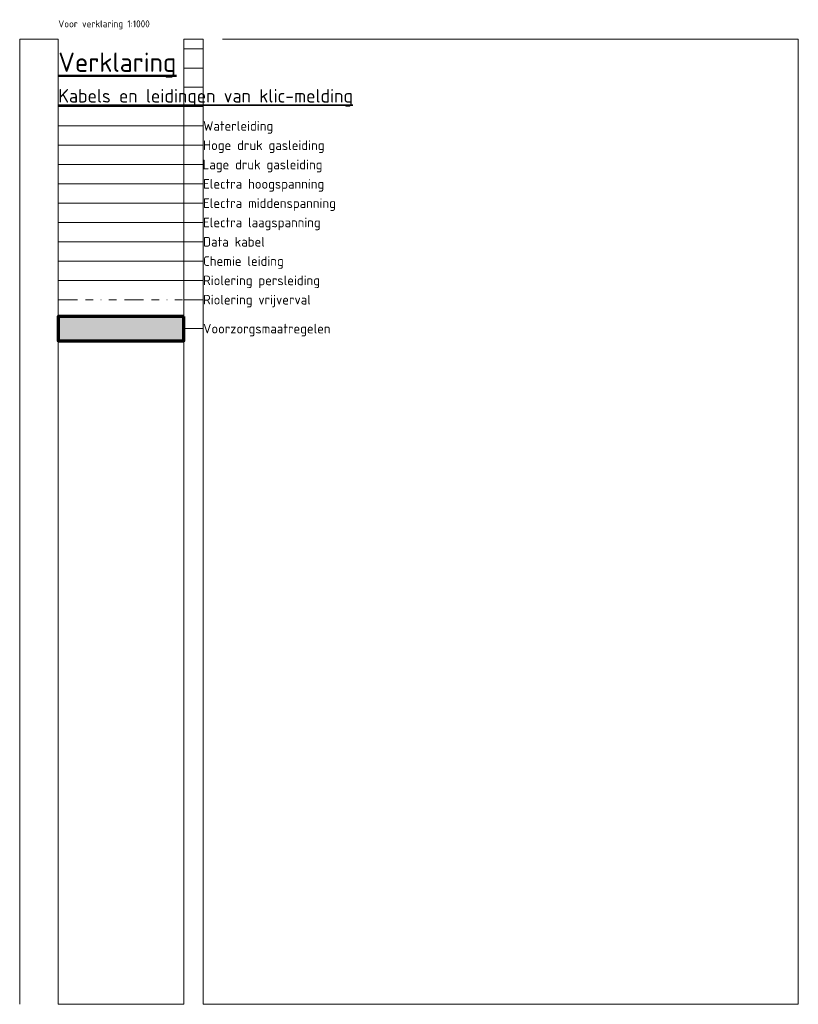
# Model space of a CAD drawing. Header units: metres. Extents: x 90551 to 91648, y 464474 to 467021.
# Tile 256 of 256: x 91447 to 91648, y 466766 to 467021. Entities that reach past the tile are written whole.
import ezdxf
from ezdxf.enums import TextEntityAlignment as Align
from ezdxf.lldxf.tags import DXFTag

# ---------------------------------------------------------------- set-up
doc = ezdxf.new("R2010")
doc.units = ezdxf.units.M
doc.linetypes.add('RI-OVERIG', pattern=[17, 5, -2, 2, -2, 0, -2, 2, -2])
for name, color, linetype, lineweight in [('B-OI-KL-CHEMIE_0.3 BAR_LIANDER NV PAC 2AI68G2-G', 40, 'KL-CHEMIE-SO', 18), ('B-OI-KL-DATA_-G', 90, 'KL-DATA-SO', 18), ('B-OI-KL-DRUK-G', 210, 'RI-PERS', 18), ('B-OI-KL-ET_HS-G', 10, 'KL-HS-SO', 18), ('B-OI-KL-ET_LS-G', 190, 'KL-LS-SO', 18), ('B-OI-KL-ET_MS-G', 130, 'KL-MS-SO', 18), ('B-OI-KL-GAS_HD-G', 30, 'KL-GAS_HD-SO', 18), ('B-OI-KL-GAS_LD-G', 50, 'KL-GAS_LD-SO', 18), ('B-OI-KL-VRIJVERVAL-G', 210, 'RI-OVERIG', 18), ('B-OI-KL-WATER-G', 170, 'KL-WATER-SO', 18), ('X-XX-AL-LEGENDA-T25', 7, 'Continuous', 25), ('X-XX-AL-LEGENDA-T35', 7, 'Continuous', 35), ('X-XX-AL-LEGENDA-T50', 7, 'Continuous', 50)]:
    doc.layers.add(name, color=color, linetype=linetype, lineweight=lineweight)
doc.layers.add('B-OI-OG-INFO_EIS VOORZORGSMAATREGEL-G', color=7, linetype='Continuous', lineweight=70, true_color=0xfa194b, transparency=0.8)
doc.layers.add('B-OI-OG-INFO_EIS VOORZORGSMAATREGEL-V', color=7, linetype='Continuous', lineweight=18, true_color=0xfa194b, transparency=0.8)
doc.layers.add('X-XX-AL-HULPLIJN-G', color=171, linetype='Continuous', lineweight=18, plot=False)
doc.styles.add('NLCS-ISO-M1000-T18', font='NLCS-ISO.TTF', dxfattribs={"height": 1.8})
doc.styles.add('NLCS-ISO-M1000-T25', font='NLCS-ISO.TTF', dxfattribs={"height": 2.5})
doc.styles.add('NLCS-ISO-M1000-T35', font='NLCS-ISO.TTF', dxfattribs={"height": 3.5})
doc.styles.add('NLCS-ISO-M1000-T50', font='NLCS-ISO.TTF', dxfattribs={"height": 5})
doc.linetypes.add('KL-CHEMIE-SO', pattern='A,7,-0.5,[105,NLCS.SHX,S=0.5,R=0,X=0.75,Y=0],-2', length=9.5)
tags = doc.linetypes.add('KL-DATA-SO', pattern='A,4,-1,[101,NLCS.SHX,S=0.5,R=0,X=0,Y=0],-1,4,-1,["D",Standard,S=1,R=0,X=-0.25,Y=-0.5],-1.5', length=12.5).pattern_tags.tags
tags[18] = DXFTag(74, 10)
tags = doc.linetypes.add('KL-GAS_HD-SO', pattern='A,4,-1,[69,NLCS.SHX,S=0.5,R=0,X=0,Y=0],-1,4,-1,["H",Standard,S=1,R=0,X=0,Y=-0.5],-2', length=13).pattern_tags.tags
tags[18] = DXFTag(74, 10)
tags = doc.linetypes.add('KL-GAS_LD-SO', pattern='A,4,-1,[69,NLCS.SHX,S=0.5,R=0,X=0,Y=0],-1,4,-1,["L",Standard,S=1,R=0,X=0.25,Y=-0.5],-2', length=13).pattern_tags.tags
tags[18] = DXFTag(74, 10)
tags = doc.linetypes.add('KL-HS-SO', pattern='A,4,-1,[103,NLCS.SHX,S=0.75,R=0,X=0,Y=0],-1,4,-1,["H",Standard,S=1,R=0,X=0,Y=-0.5],-2', length=13).pattern_tags.tags
tags[18] = DXFTag(74, 10)
tags = doc.linetypes.add('KL-LS-SO', pattern='A,4,-1,[103,NLCS.SHX,S=0.75,R=0,X=0,Y=0],-1,4,-1,["L",Standard,S=1,R=0,X=0,Y=-0.5],-2', length=13).pattern_tags.tags
tags[18] = DXFTag(74, 10)
tags = doc.linetypes.add('KL-MS-SO', pattern='A,4,-1,[103,NLCS.SHX,S=0.75,R=0,X=0,Y=0],-1,4,-1,["M",Standard,S=1,R=0,X=0,Y=-0.5],-2', length=13).pattern_tags.tags
tags[18] = DXFTag(74, 10)
doc.linetypes.add('KL-WATER-SO', pattern='A,7,-0.5,[168,NLCS.SHX,S=0.75,R=0,X=0.75,Y=0],-2', length=9.5)
tags = doc.linetypes.add('RI-PERS', pattern='A,7,-2,["P",Standard,S=1.8,R=0,X=-0.5,Y=-0.9],-2,7,-2,[102,NLCS.SHX,S=1,R=180,X=0,Y=0],-2', length=22).pattern_tags.tags
tags[6] = DXFTag(74, 10)

msp = doc.modelspace()

# ---------------------------------------------------------------- hatches: boundary and pattern name
at = {"layer": 'B-OI-OG-INFO_EIS VOORZORGSMAATREGEL-V'}
msp.add_hatch(color=256, dxfattribs=at).paths.add_polyline_path([(91489.087, 466937.653), (91489.087, 466943.903), (91456.587, 466943.903), (91456.587, 466937.653)])

# ---------------------------------------------------------------- linework, layer by layer
at = {"layer": 'B-OI-KL-CHEMIE_0.3 BAR_LIANDER NV PAC 2AI68G2-G', "flags": 128}
msp.add_lwpolyline([(91456.587, 466958.278), (91489.087, 466958.278)], dxfattribs=at)
at = {"layer": 'B-OI-KL-DATA_-G', "flags": 128}
msp.add_lwpolyline([(91456.591, 466963.278), (91489.091, 466963.278)], dxfattribs=at)
at = {"layer": 'B-OI-KL-DRUK-G', "flags": 128}
msp.add_lwpolyline([(91456.587, 466953.278), (91489.087, 466953.278)], dxfattribs=at)
at = {"layer": 'B-OI-KL-ET_HS-G', "flags": 128}
msp.add_lwpolyline([(91456.591, 466978.278), (91489.091, 466978.278)], dxfattribs=at)
at = {"layer": 'B-OI-KL-ET_LS-G', "flags": 128}
msp.add_lwpolyline([(91456.591, 466968.278), (91489.091, 466968.278)], dxfattribs=at)
at = {"layer": 'B-OI-KL-ET_MS-G', "flags": 128}
msp.add_lwpolyline([(91456.591, 466973.278), (91489.091, 466973.278)], dxfattribs=at)
at = {"layer": 'B-OI-KL-GAS_HD-G', "flags": 128}
msp.add_lwpolyline([(91456.591, 466988.278), (91489.091, 466988.278)], dxfattribs=at)
at = {"layer": 'B-OI-KL-GAS_LD-G', "flags": 128}
msp.add_lwpolyline([(91456.453, 466983.278), (91488.953, 466983.278)], dxfattribs=at)
at = {"layer": 'B-OI-KL-VRIJVERVAL-G', "flags": 128}
msp.add_lwpolyline([(91456.587, 466948.278), (91489.087, 466948.278)], dxfattribs=at)
at = {"layer": 'B-OI-KL-WATER-G', "flags": 128}
msp.add_lwpolyline([(91456.591, 466993.278), (91489.091, 466993.278)], dxfattribs=at)
at = {"layer": 'B-OI-OG-INFO_EIS VOORZORGSMAATREGEL-G'}
msp.add_lwpolyline([(91489.087, 466943.903), (91456.587, 466943.903), (91456.587, 466937.653), (91489.087, 466937.653)], close=True, dxfattribs=at)
at = {"layer": 'X-XX-AL-HULPLIJN-G', "flags": 128}
for points in [[(91446.591, 466765.778), (91446.591, 467015.778), (91456.591, 467015.778), (91456.591, 466765.778), (91489.091, 466765.778), (91489.091, 467015.778), (91494.091, 467015.778), (91494.091, 466765.778), (91648.19, 466765.778), (91648.19, 467015.778), (91499.091, 467015.778)], [(91446.591, 466765.778), (91446.591, 467015.778), (91456.591, 467015.778), (91456.591, 466765.778), (91489.091, 466765.778), (91489.091, 467015.778), (91494.091, 467015.778), (91494.091, 466765.778), (91648.19, 466765.778), (91648.19, 467015.778), (91499.091, 467015.778)], [(91489.091, 467013.278), (91494.091, 467013.278)], [(91489.091, 467008.278), (91494.091, 467008.278)], [(91489.091, 467003.278), (91494.091, 467003.278)], [(91489.091, 466998.278), (91494.091, 466998.278)], [(91489.091, 466993.278), (91494.091, 466993.278)], [(91489.091, 466988.278), (91494.091, 466988.278)], [(91488.953, 466983.278), (91493.953, 466983.278)], [(91489.091, 466978.278), (91494.091, 466978.278)], [(91489.091, 466973.278), (91494.091, 466973.278)], [(91489.091, 466968.278), (91494.091, 466968.278)], [(91489.091, 466963.278), (91494.091, 466963.278)], [(91489.087, 466958.278), (91494.087, 466958.278)], [(91489.087, 466953.278), (91494.087, 466953.278)], [(91489.087, 466948.278), (91494.087, 466948.278)], [(91489.087, 466940.778), (91494.087, 466940.778)]]:
    msp.add_lwpolyline(points, dxfattribs=at)
at = {"layer": 'X-XX-AL-HULPLIJN-G', "color": 211, "flags": 128}
msp.add_lwpolyline([(91456.591, 466998.278), (91489.091, 466998.278)], dxfattribs=at)

# ---------------------------------------------------------------- texts
at = {"layer": 'X-XX-AL-HULPLIJN-G', "style": 'NLCS-ISO-M1000-T18'}
msp.add_text('Voor verklaring 1:1000', height=1.8, dxfattribs=at).set_placement((91456.591, 467018.278), align=Align.BOTTOM_LEFT)
at = {"layer": 'X-XX-AL-LEGENDA-T25', "style": 'NLCS-ISO-M1000-T25'}
for s, p in [('Waterleiding', (91494.091, 466993.278)), ('Hoge druk gasleiding', (91494.091, 466988.278)), ('Lage druk gasleiding', (91493.953, 466983.278)), ('Electra hoogspanning', (91494.091, 466978.278)), ('Electra middenspanning', (91494.091, 466973.278)), ('Electra laagspanning', (91494.091, 466968.278)), ('Data kabel', (91494.091, 466963.278)), ('Chemie leiding', (91494.087, 466958.278)), ('Riolering persleiding', (91494.087, 466953.278)), ('Riolering vrijverval', (91494.087, 466948.278)), ('Voorzorgsmaatregelen', (91494.087, 466940.778))]:
    msp.add_text(s, height=2.5, dxfattribs=at).set_placement(p, align=Align.MIDDLE_LEFT)
at = {"layer": 'X-XX-AL-LEGENDA-T35', "style": 'NLCS-ISO-M1000-T35'}
msp.add_text('%%UKabels en leidingen van klic-melding', height=3.5, dxfattribs=at).set_placement((91456.591, 466998.278), align=Align.BOTTOM_LEFT)
at = {"layer": 'X-XX-AL-LEGENDA-T50', "style": 'NLCS-ISO-M1000-T50'}
msp.add_text('%%UVerklaring', height=5, dxfattribs=at).set_placement((91456.591, 467005.778), align=Align.BOTTOM_LEFT)

doc.saveas('drawing.dxf')
